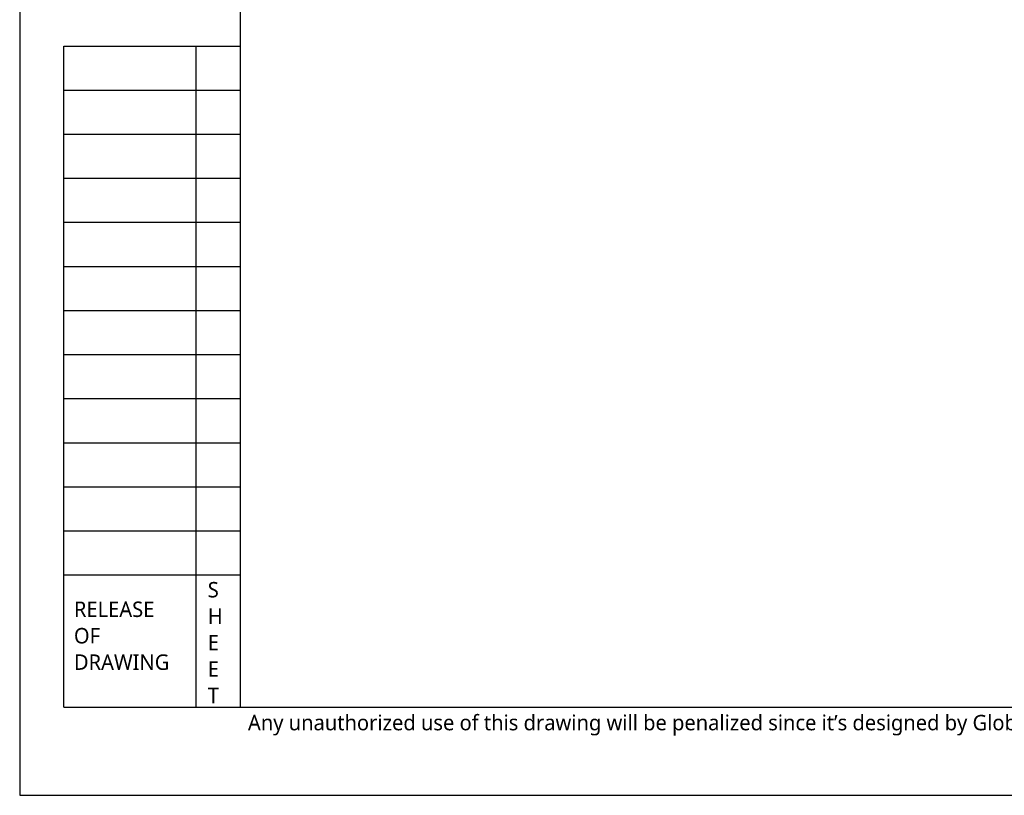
# Model space of a CAD drawing. Header units: millimetres. Extents: x -491 to 2059, y -393 to 795.
# Tile 1 of 256: x -491 to -268, y -393 to -217. Entities that reach past the tile are written whole.
import ezdxf

# ---------------------------------------------------------------- set-up
doc = ezdxf.new("R2010")
doc.units = ezdxf.units.MM
doc.header["$LTSCALE"] = 462.55
doc.linetypes.add('HIDDEN', pattern=[0.2, 0.1, -0.1])
doc.layers.get('0').update_dxf_attribs({"linetype": 'CONTINUOUS'})
doc.layers.add('DEFAULT_2', color=2, linetype='HIDDEN')
doc.styles.add('TEXTSTYLE_2', font='malgun.ttf')
doc.styles.add('TEXTSTYLE_3', font='malgun.ttf')

# ---------------------------------------------------------------- blocks, each defined once
blk = doc.blocks.new('W1')
at = {"color": 7}
for p, q in [((500, 5740), (500, 200)), ((100, 200), (100, 1700)), ((100, 1700), (500, 1700)), ((400, 200), (400, 1700)), ((100, 500), (500, 500)), ((100, 200), (8200, 200))]:
    blk.add_line(p, q, dxfattribs=at)
at = {"color": 134}
for p, q in [((100, 1600), (500, 1600)), ((100, 1500), (500, 1500)), ((100, 1400), (500, 1400)), ((100, 1300), (500, 1300)), ((100, 1200), (500, 1200)), ((100, 1100), (500, 1100)), ((100, 1000), (500, 1000)), ((100, 900), (500, 900)), ((100, 800), (500, 800)), ((100, 700), (500, 700)), ((100, 600), (500, 600))]:
    blk.add_line(p, q, dxfattribs=at)
at = {"color": 134, "char_height": 35, "attachment_point": 1, "line_spacing_factor": 0.9, "style": 'TEXTSTYLE_2'}
for s, insert, width in [('S', (426.5359, 483.9807), 26.444444), ('RELEASE', (122.9688, 439.5784), 186.925926), ('H', (426.5359, 423.9807), 35.259259), ('OF', (122.9688, 379.5784), 61.833333), ('E', (426.5359, 363.9807), 25.148148), ('DRAWING', (122.9688, 319.5784), 227.37037), ('E', (426.5359, 303.9807), 25.148148), ('T', (426.5359, 243.9807), 25.925926)]:
    blk.add_mtext(s, dxfattribs=dict(at, insert=insert, width=width))
at = {"layer": 'DEFAULT_2', "color": 2, "linetype": 'HIDDEN', "insert": (517.636, 182.4345), "char_height": 35, "width": 4804.406187, "attachment_point": 1, "line_spacing_factor": 0.9, "style": 'TEXTSTYLE_3'}
blk.add_mtext('Any unauthorized use of this drawing will be penalized since it’s designed by Global ZEUS and its confidential information. (이 도면은 제우스에서 제작된 영업비밀 이므로 무단 사용 시 법적인 처벌을 받을 수 있습니다.)', dxfattribs=at)

msp = doc.modelspace()

# ---------------------------------------------------------------- linework, layer by layer
at = {"color": 4}
msp.add_lwpolyline([(-490.83, -392.53), (349.17, -392.53), (349.17, 201.47), (-490.83, 201.47)], close=True, dxfattribs=at)

# ---------------------------------------------------------------- block references
at = {"xscale": 0.1, "yscale": 0.1, "zscale": 0.1}
msp.add_blockref('W1', (-490.83, -392.53), dxfattribs=at)

doc.saveas('drawing.dxf')
